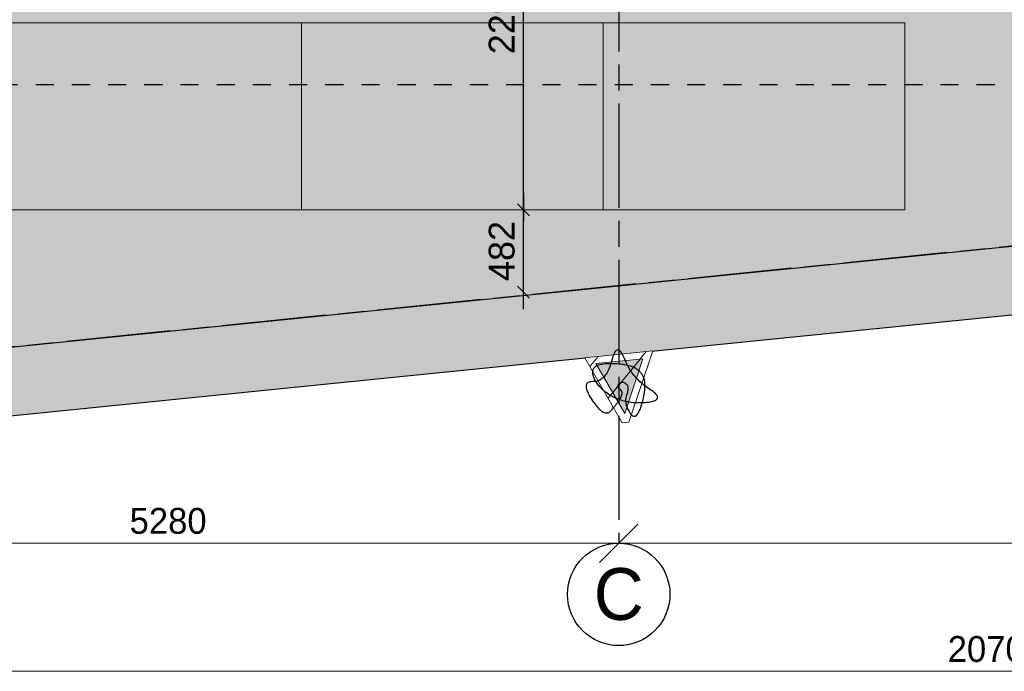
# Model space of a CAD drawing. Header units: millimetres. Extents: x -10538 to 13100, y -15694 to 32605.
# Tile 13 of 203: x -4539 to 1229, y -15582 to -11765. Entities that reach past the tile are written whole.
import ezdxf

# ---------------------------------------------------------------- set-up
doc = ezdxf.new("R2010")
doc.units = ezdxf.units.MM
doc.header["$LTSCALE"] = 100
doc.header["$PDMODE"] = 1
doc.header["$PDSIZE"] = -2
doc.linetypes.add('[LS] ISO-08 Long Dashed Short Dashed', pattern=[9.144, 6.096, -0.762, 1.524, -0.762])
doc.linetypes.add('[LS] Type-1', pattern=[2.12, 1.06, -1.06])
doc.layers.get('0').update_dxf_attribs({"lineweight": 5})
for name, color, linetype, lineweight, true_color in [('008 PV Panelen Hatch - Copy', 252, 'Continuous', 25, 0x696969), ('Bloembak driehoek', 4, 'Vluchtweg', 5, 0x00ffff), ('Constructie _ STAAL', 6, 'Continuous', 5, 0xff00ff)]:
    doc.layers.add(name, color=color, linetype=linetype, lineweight=lineweight, true_color=true_color)
for name, color, linetype, lineweight in [('Geen', 7, 'Continuous', 9), ('Maatlijnen', 7, 'Continuous', 9), ('none', 7, 'Continuous', 13), ('plantenbak', 7, 'Continuous', 5)]:
    doc.layers.add(name, color=color, linetype=linetype, lineweight=lineweight)
doc.styles.add('Arial', font='Arial.ttf')
doc.styles.add('Century Gothic', font='Century-Gothic_9791.ttf')
doc.linetypes.add('Vluchtweg', pattern='A,10,-5,10,-3.236566,-11.030458,["vluchtweg",Arial,S=1.762052,R=0,X=-11.030458,Y=-0.881026],-5', length=44.267024)
doc.dimstyles.new('Arch', dxfattribs={"dimtxt": 101.056134, "dimasz": 224.482422, "dimexe": 317.5, "dimexo": 158.75, "dimgap": 158.75, "dimtad": 1, "dimdec": 4, "dimtxsty": 'Century Gothic', "dimblk": 'VW_SLASH-2', "dimblk1": 'VW_SLASH-2', "dimblk2": 'VW_SLASH-2', "dimcen": 0, "dimdle": 158.75, "dimazin": 0, "dimtfac": 1, "dimtdec": 4, "dimtix": 1, "dimtmove": 0, "dimatfit": 0, "dimldrblk": 'VW_FILLEDARROW', "dimfxl": 1, "dimfrac": 2, "dimtolj": 1, "dimarcsym": 0})
doc.dimstyles.new('Arch_PUUUR', dxfattribs={"dimtxt": 101.056134, "dimasz": 70.693359, "dimexe": 100, "dimexo": 159, "dimgap": 100, "dimtad": 1, "dimdec": 4, "dimtxsty": 'Century Gothic', "dimblk": 'VW_SLASH', "dimblk1": 'VW_SLASH', "dimblk2": 'VW_SLASH', "dimcen": 0, "dimdle": 100, "dimazin": 0, "dimtfac": 0.8, "dimtdec": 4, "dimtix": 1, "dimtmove": 0, "dimatfit": 0, "dimldrblk": 'VW_SLASH-1', "dimfxl": 1, "dimfrac": 2, "dimtolj": 1, "dimarcsym": 0})
pattern_1 = [(45, (0, 0), (141.42, -141.42), [])]

# ---------------------------------------------------------------- blocks, each defined once
blk = doc.blocks.new('Groep-93')
at = {"layer": 'none', "linetype": 'Continuous', "lineweight": 0, "true_color": 0xdddddd, "transparency": 33554687}
h = blk.add_hatch(color=254, dxfattribs=at)
edge = h.paths.add_edge_path()
edge.add_line((-9171.5, -11126.9), (-9171.5, -11133.8))
edge.add_arc((-6071.5, -11133.8), 3100, 180, 270)
edge.add_line((-6071.5, -14233.8), (-6066.5, -14233.8))
edge.add_line((-6066.5, -14233.8), (8435.9, -12771.5))
edge.add_arc((8430.9, -9671.5), 3100, 270.09362, 360)
edge.add_line((11530.9, -9671.5), (11530.9, -9667.8))
edge.add_line((11530.9, -9667.8), (10030.9, 10332.2))
edge.add_arc((7930.9, 10328.5), 2100, 0.10341, 90)
edge.add_line((7930.9, 12428.5), (-4569.1, 12428.5))
edge.add_arc((-4569.1, 10328.5), 2100, 90, 179.80836)
edge.add_line((-6669.1, 10335.5), (-9171.5, -11126.9))
at = {"layer": 'none', "linetype": 'Continuous', "lineweight": 0, "true_color": 0x9faa7d, "transparency": 33554556}
h = blk.add_hatch(color=73, dxfattribs=at)
edge = h.paths.add_edge_path()
edge.add_line((-6269.2, 10307.1), (-8771.4, -11154.1))
edge.add_arc((-6071.5, -11133.8), 2700, 180.43021, 269.68854)
edge.add_line((-6086.2, -13833.8), (8415.5, -12371.6))
edge.add_line((8415.5, -12371.6), (8435.3, -12371.5))
edge.add_arc((8430.9, -9671.5), 2700, 270.09362, 359.76787)
edge.add_line((11130.8, -9682.5), (9630.9, 10316.9))
edge.add_line((9630.9, 10316.9), (9630.9, 10331.5))
edge.add_arc((7930.9, 10328.5), 1700, 0.10341, 90)
edge.add_line((7930.9, 12028.5), (-4569.1, 12028.5))
edge.add_arc((-4569.1, 10328.5), 1700, 90, 179.80836)
edge.add_line((-6269.1, 10334.1), (-6269.2, 10307.1))
h.paths.add_polyline_path([(-952.5, 5902.8), (1523, 5902.8), (1523, -2250.8), (-952.5, -2250.8)])
at = {"layer": 'none', "linetype": 'Continuous', "lineweight": 0, "true_color": 0xdddddd, "transparency": 33554556}
h = blk.add_hatch(color=254, dxfattribs=at)
edge = h.paths.add_edge_path()
edge.add_line((10939.6, -7132.1), (-8302.5, -7132.1))
edge.add_line((-8302.5, -7132.1), (-8771.4, -11154.1))
edge.add_arc((-6071.5, -11133.8), 2700, 180.43021, 269.68854)
edge.add_line((-6086.2, -13833.8), (8415.5, -12371.6))
edge.add_line((8415.5, -12371.6), (8435.3, -12371.5))
edge.add_arc((8430.9, -9671.5), 2700, 270.09362, 359.76787)
edge.add_line((11130.8, -9682.5), (10939.6, -7132.1))
at = {"layer": 'none', "color": 7, "linetype": 'Continuous', "lineweight": 25, "transparency": 33554687, "flags": 128}
for points in [[(-9171.5, -11126.9), (-9171.5, -11133.8, 0.414214), (-6071.5, -14233.8), (-6066.5, -14233.8), (8435.9, -12771.5, 0.413735), (11530.9, -9671.5), (11530.9, -9667.8), (10030.9, 10332.2, 0.413685), (7930.9, 12428.5), (-4569.1, 12428.5, 0.413234), (-6669.1, 10335.5)], [(-6269.2, 10307.1), (-8771.4, -11154.1, 0.410427), (-6086.2, -13833.8), (8415.5, -12371.6), (8435.3, -12371.5, 0.412549), (11130.8, -9682.5), (9630.9, 10316.9), (9630.9, 10331.5, 0.413685), (7930.9, 12028.5), (-4569.1, 12028.5, 0.413234), (-6269.1, 10334.1)], [(10939.6, -7132.1), (-8302.5, -7132.1), (-8771.4, -11154.1, 0.410427), (-6086.2, -13833.8), (8415.5, -12371.6), (8435.3, -12371.5, 0.412549), (11130.8, -9682.5)]]:
    blk.add_lwpolyline(points, format="xyb", close=True, dxfattribs=at)
blk = doc.blocks.new('Groep-94')
at = {"layer": 'none', "color": 7, "linetype": '[LS] Type-1', "lineweight": 25, "transparency": 33554687, "flags": 128}
blk.add_lwpolyline([(-4611.8, -12147.8, -0.413893), (-6711.8, -10050.1), (-7211.8, 11950), (-7211.8, 11952.2, -0.414214), (-4111.8, 15052.2), (-4107.8, 15052.2), (8392.3, 14052.2, -0.413833), (11488.2, 10952.2), (11488.2, 10948.7), (9988.2, -10051.4, -0.41371), (7888.2, -12147.8)], format="xyb", close=True, dxfattribs=at)
blk = doc.blocks.new('VW_SLASH-2')
at = {"color": 0, "linetype": 'ByBlock', "lineweight": -2, "transparency": 16777216}
blk.add_line((0.707, 0), (-1, 0), dxfattribs=at)
at = {"color": 0, "linetype": 'Continuous', "lineweight": 20, "transparency": 16777216, "flags": 128}
blk.add_lwpolyline([(0.5, 0.5), (-0.5, -0.5)], dxfattribs=at)
blk = doc.blocks.new('*D204')
at = {"layer": 'Defpoints', "color": 0, "transparency": 33554687}
for p in [(-6309.1, -10049.6), (-1029.4, -12922.1), (-6309.1, -14831.6)]:
    blk.add_point(p, dxfattribs=at)
at = {"layer": 'Maatlijnen', "color": 0, "lineweight": -2, "transparency": 33554687}
blk.add_line((-1253.8, -14831.6), (-6084.6, -14831.6), dxfattribs=at)
at = {"layer": 'Maatlijnen', "color": 0, "lineweight": -2, "xscale": 224.482421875, "yscale": 224.482421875, "zscale": 224.482421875, "rotation": 180}
blk.add_blockref('VW_SLASH-2', (-6309.1, -14831.6), dxfattribs=at)
at = {"layer": 'Maatlijnen', "color": 0, "lineweight": -2, "xscale": 224.482421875, "yscale": 224.482421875, "zscale": 224.482421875}
blk.add_blockref('VW_SLASH-2', (-1029.4, -14831.6), dxfattribs=at)
at = {"layer": 'Maatlijnen', "color": 0, "lineweight": 9, "transparency": 33554687, "insert": (-3669.2, -14702), "char_height": 151.58, "attachment_point": 5, "style": 'Century Gothic'}
blk.add_mtext('\\A1;5280', dxfattribs=at)
blk = doc.blocks.new('VW_FILLEDARROW')
at = {"color": 0, "linetype": 'Continuous', "lineweight": 5, "transparency": 16777216, "flags": 128}
blk.add_lwpolyline([(-1.414, 0.379), (0, 0), (-1.414, -0.379)], close=True, dxfattribs=at)
blk = doc.blocks.new('*D205')
at = {"layer": 'Defpoints', "color": 0, "transparency": 33554687}
for p in [(-1029.4, -12922.1), (5020.6, -14242.1), (-1029.4, -14831.6)]:
    blk.add_point(p, dxfattribs=at)
at = {"layer": 'Maatlijnen', "color": 0, "lineweight": -2, "transparency": 33554687}
blk.add_line((4796.2, -14831.6), (-804.9, -14831.6), dxfattribs=at)
at = {"layer": 'Maatlijnen', "color": 0, "lineweight": -2, "xscale": 224.482421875, "yscale": 224.482421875, "zscale": 224.482421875, "rotation": 180}
blk.add_blockref('VW_SLASH-2', (-1029.4, -14831.6), dxfattribs=at)
at = {"layer": 'Maatlijnen', "color": 0, "lineweight": -2, "xscale": 224.482421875, "yscale": 224.482421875, "zscale": 224.482421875}
blk.add_blockref('VW_SLASH-2', (5020.6, -14831.6), dxfattribs=at)
at = {"layer": 'Maatlijnen', "color": 0, "lineweight": 9, "transparency": 33554687, "insert": (1995.6, -14652.5), "char_height": 151.58, "attachment_point": 5, "style": 'Century Gothic'}
blk.add_mtext('\\A1;6050', dxfattribs=at)
blk = doc.blocks.new('bloembak')
at = {"color": 255, "linetype": 'Continuous', "lineweight": 9, "transparency": 33554687}
blk.add_wipeout([(-20, -400), (-200, 0), (200, 0), (20, -400)], dxfattribs=at).dxf.layer = 'Bloembak driehoek'
at = {"layer": 'Bloembak driehoek', "linetype": 'Continuous', "lineweight": 5, "transparency": 33554687}
h = blk.add_hatch(dxfattribs=at)
h.set_pattern_fill('[LA] Baksteen 2mm', style=0, pattern_type=2)
h.set_pattern_definition(pattern_1)
h.paths.add_polyline_path([(-20, -400), (-200, 0), (200, 0), (20, -400)])
at = {"layer": 'Bloembak driehoek', "color": 7, "linetype": 'Continuous', "lineweight": 9, "transparency": 33554687, "flags": 128}
blk.add_lwpolyline([(-20, -400), (-200, 0), (200, 0), (20, -400)], close=True, dxfattribs=at)
at = {"color": 255, "linetype": 'Continuous', "lineweight": 9, "transparency": 33554687}
blk.add_wipeout([(0, -347), (-138.1, -40), (138.1, -40)], dxfattribs=at).dxf.layer = 'plantenbak'
at = {"layer": 'Bloembak driehoek', "linetype": 'Continuous', "lineweight": 0, "true_color": 0xd7e0d6, "transparency": 33554687}
blk.add_hatch(color=254, dxfattribs=at).paths.add_polyline_path([(0, -347), (-138.1, -40), (138.1, -40)])
at = {"layer": 'plantenbak', "linetype": 'Continuous', "lineweight": 5, "transparency": 33554687}
h = blk.add_hatch(dxfattribs=at)
h.set_pattern_fill('[LA] Baksteen 2mm', style=0, pattern_type=2)
h.set_pattern_definition(pattern_1)
h.paths.add_polyline_path([(0, -347), (-138.1, -40), (138.1, -40)])
at = {"layer": 'Bloembak driehoek', "color": 7, "linetype": 'Continuous', "lineweight": 9, "transparency": 33554687, "flags": 128}
blk.add_lwpolyline([(0, -347), (-138.1, -40), (138.1, -40)], close=True, dxfattribs=at)
at = {"layer": 'plantenbak', "linetype": 'Continuous', "lineweight": 9, "transparency": 33554687, "flags": 128}
blk.add_lwpolyline([(0, -347), (-138.1, -40), (138.1, -40)], close=True, dxfattribs=at)
at = {"layer": 'plantenbak', "color": 85, "lineweight": 25, "true_color": 0x5baa38, "transparency": 33554687}
blk.add_open_spline([(-13.3, -252.4), (-33.4, -281.3), (-122.1, -365.2), (-243.1, -133.6), (-89.9, -153.6), (-1.2, 86), (64, -145.6), (256.9, -297.3), (-1.2, -293.1), (-166.5, -153.6), (-160.4, -25.8), (175.6, -92.3), (71.4, -414), (-1.6, -293.5), (44.4, -192.4), (6, -156.7), (-33, -184.9), (6.9, -223.5), (-13.3, -252.4)], degree=2, dxfattribs=at)
blk = doc.blocks.new('Groep-96')
at = {"layer": 'Bloembak driehoek', "color": 7, "transparency": 33554687, "rotation": 5.757674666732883}
blk.add_blockref('bloembak', (-1029.4, -13725.9), dxfattribs=at)
blk = doc.blocks.new('Groep-99')
at = {"layer": 'Bloembak driehoek', "color": 7, "transparency": 33554687}
blk.add_blockref('Groep-96', (0, 0), dxfattribs=at)
blk = doc.blocks.new('*D218')
at = {"layer": 'Defpoints', "color": 0, "transparency": 33554687}
for p in [(11530.9, -9667.8), (-9171.5, -11133.8), (-9171.5, -15582.1)]:
    blk.add_point(p, dxfattribs=at)
at = {"layer": 'Maatlijnen', "color": 0, "lineweight": -2, "transparency": 33554687}
blk.add_line((11306.4, -15582.1), (-8947, -15582.1), dxfattribs=at)
at = {"layer": 'Maatlijnen', "color": 0, "lineweight": -2, "xscale": 224.482421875, "yscale": 224.482421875, "zscale": 224.482421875, "rotation": 180}
blk.add_blockref('VW_SLASH-2', (-9171.5, -15582.1), dxfattribs=at)
at = {"layer": 'Maatlijnen', "color": 0, "lineweight": -2, "xscale": 224.482421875, "yscale": 224.482421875, "zscale": 224.482421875}
blk.add_blockref('VW_SLASH-2', (11530.9, -15582.1), dxfattribs=at)
at = {"layer": 'Maatlijnen', "color": 0, "lineweight": 9, "transparency": 33554687, "insert": (1179.7, -15452.5), "char_height": 151.58, "attachment_point": 5, "style": 'Century Gothic'}
blk.add_mtext('\\A1;20702', dxfattribs=at)
blk = doc.blocks.new('Groep-100')
at = {"layer": 'Geen', "color": 5, "linetype": '[LS] ISO-08 Long Dashed Short Dashed', "lineweight": 25, "true_color": 0x0000ff, "transparency": 33554687}
for p, q in [((-1029.4, 17917.9), (-1029.4, -14831.6)), ((11810.6, -12029.2), (-9230, -14150.8))]:
    blk.add_line(p, q, dxfattribs=at)
at = {"layer": 'Geen', "color": 5, "linetype": 'Continuous', "lineweight": 25, "true_color": 0x0000ff, "transparency": 33554687}
blk.add_circle((-1029.4, -15131.6), 300, dxfattribs=at)
at = {"layer": 'Geen', "color": 5, "true_color": 0x0000ff, "transparency": 33554687, "insert": (-1029.4, -15131.6), "char_height": 303.2, "attachment_point": 5, "line_spacing_factor": 1.026243, "style": 'Century Gothic'}
blk.add_mtext('C', dxfattribs=at)
blk = doc.blocks.new('Groep-101')
at = {"layer": 'Constructie _ STAAL', "color": 7, "transparency": 33554546}
blk.add_blockref('Groep-100', (0, 0), dxfattribs=at)
blk = doc.blocks.new('Groep-146')
at = {"layer": '008 PV Panelen Hatch - Copy', "linetype": 'Continuous', "lineweight": 0, "true_color": 0x555555, "transparency": 33554508}
for points in [[(-4655.3, -11783.2), (-2888.3, -11783.2), (-2888.3, -12879.2), (-4655.3, -12879.2)], [(-2888.3, -11783.2), (-1121.3, -11783.2), (-1121.3, -12879.2), (-2888.3, -12879.2)], [(-1121.3, -11783.2), (645.7, -11783.2), (645.7, -12879.2), (-1121.3, -12879.2)]]:
    blk.add_hatch(color=251, dxfattribs=at).paths.add_polyline_path(points)
at = {"layer": '008 PV Panelen Hatch - Copy', "color": 7, "linetype": 'Continuous', "lineweight": 5, "flags": 128}
for points in [[(-4655.3, -11783.2), (-2888.3, -11783.2), (-2888.3, -12879.2), (-4655.3, -12879.2)], [(-2888.3, -11783.2), (-1121.3, -11783.2), (-1121.3, -12879.2), (-2888.3, -12879.2)], [(-1121.3, -11783.2), (645.7, -11783.2), (645.7, -12879.2), (-1121.3, -12879.2)]]:
    blk.add_lwpolyline(points, close=True, dxfattribs=at)
blk = doc.blocks.new('VW_SLASH')
at = {"color": 0, "linetype": 'ByBlock', "lineweight": -2, "transparency": 16777216}
blk.add_line((1.415, 0), (-1, 0), dxfattribs=at)
at = {"color": 0, "linetype": 'Continuous', "lineweight": 20, "transparency": 16777216, "flags": 128}
blk.add_lwpolyline([(0.5, 0.5), (-0.5, -0.5)], dxfattribs=at)
blk = doc.blocks.new('*D315')
at = {"layer": 'Defpoints', "color": 0}
for p in [(-1587.3, -10587.2), (645.7, -10587.2), (-2194.5, -12879.2)]:
    blk.add_point(p, dxfattribs=at)
at = {"layer": 'Maatlijnen', "color": 0, "linetype": 'Continuous', "lineweight": -2}
blk.add_line((-1587.3, -12808.5), (-1587.3, -10657.9), dxfattribs=at)
at = {"layer": 'Maatlijnen', "color": 0, "lineweight": -2, "xscale": 70.693359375, "yscale": 70.693359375, "zscale": 70.693359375}
for p, rotation in [((-1587.3, -10587.2), 90), ((-1587.3, -12879.2), 270)]:
    blk.add_blockref('VW_SLASH', p, dxfattribs=dict(at, rotation=rotation))
at = {"layer": 'Maatlijnen', "color": 0, "insert": (-1714.4, -11733.2), "char_height": 151.03, "attachment_point": 5, "rotation": 90, "style": 'Arial'}
blk.add_mtext('\\A1;2292', dxfattribs=at)
blk = doc.blocks.new('VW_SLASH-1')
at = {"color": 0, "linetype": 'ByBlock', "lineweight": -2, "transparency": 16777216}
blk.add_line((1.415, 0), (-1, 0), dxfattribs=at)
at = {"color": 0, "linetype": 'Continuous', "lineweight": 20, "transparency": 16777216, "flags": 128}
blk.add_lwpolyline([(0.751, 0.751), (-0.751, -0.751)], dxfattribs=at)
blk = doc.blocks.new('*D316')
at = {"layer": 'Defpoints', "color": 0}
for p in [(-2194.5, -12879.2), (-1587.3, -12879.2), (-1403.8, -13361.7)]:
    blk.add_point(p, dxfattribs=at)
at = {"layer": 'Maatlijnen', "color": 0, "linetype": 'Continuous', "lineweight": -2}
blk.add_line((-1587.3, -13291), (-1587.3, -12949.9), dxfattribs=at)
at = {"layer": 'Maatlijnen', "color": 0, "lineweight": -2, "xscale": 70.693359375, "yscale": 70.693359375, "zscale": 70.693359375}
for p, rotation in [((-1587.3, -12879.2), 90), ((-1587.3, -13361.7), 270)]:
    blk.add_blockref('VW_SLASH', p, dxfattribs=dict(at, rotation=rotation))
at = {"layer": 'Maatlijnen', "color": 0, "insert": (-1714.4, -13120.4), "char_height": 151.03, "attachment_point": 5, "rotation": 90, "style": 'Arial'}
blk.add_mtext('\\A1;482', dxfattribs=at)
blk = doc.blocks.new('Groep-145')
at = {"layer": 'Geen', "color": 7, "transparency": 33554687}
for name in ['Groep-94', 'Groep-93']:
    blk.add_blockref(name, (0, 0), dxfattribs=at)
at = {"layer": 'Maatlijnen', "color": 5, "lineweight": 9, "true_color": 0x0000ff, "transparency": 33554687}
dim = blk.add_linear_dim(base=(-6309.1, -14831.6), p1=(-1029.4, -12922.1), p2=(-6309.1, -10049.6), dimstyle='Arch', override={"dimtxt": 151.584201, "dimgap": 50, "dimdec": 0, "dimpost": '<>', "dimtxsty": 'Century Gothic', "dimse1": 1, "dimse2": 1, "dimtmove": 2}, dxfattribs=at)
dim.commit()
dim.dimension.update_dxf_attribs({"geometry": '*D204', "text_midpoint": (-3669.2, -14702)})
dim = blk.add_linear_dim(base=(-1029.4, -14831.6), p1=(5020.6, -14242.1), p2=(-1029.4, -12922.1), dimstyle='Arch', override={"dimtxt": 151.584201, "dimgap": 50, "dimdec": 0, "dimpost": '<>', "dimtxsty": 'Century Gothic', "dimse1": 1, "dimse2": 1, "dimtmove": 2}, dxfattribs=at)
dim.commit()
dim.dimension.update_dxf_attribs({"geometry": '*D205', "text_midpoint": (1995.6, -14652.5), "dimtype": 160})
at = {"layer": 'Bloembak driehoek', "color": 7, "transparency": 33554687}
blk.add_blockref('Groep-99', (0, 0), dxfattribs=at)
at = {"layer": 'Constructie _ STAAL', "color": 7, "transparency": 33554546}
blk.add_blockref('Groep-101', (0, 0), dxfattribs=at)
at = {"layer": 'Maatlijnen', "color": 5, "lineweight": 9, "true_color": 0x0000ff, "transparency": 33554687}
dim = blk.add_linear_dim(base=(-9171.5, -15582.1), p1=(11530.9, -9667.8), p2=(-9171.5, -11133.8), dimstyle='Arch', override={"dimtxt": 151.584201, "dimgap": 50, "dimdec": 0, "dimpost": '<>', "dimtxsty": 'Century Gothic', "dimse1": 1, "dimse2": 1, "dimtmove": 2}, dxfattribs=at)
dim.commit()
dim.dimension.update_dxf_attribs({"geometry": '*D218', "text_midpoint": (1179.7, -15452.5)})

msp = doc.modelspace()

# ---------------------------------------------------------------- block references
at = {"layer": 'none', "color": 7}
msp.add_blockref('Groep-145', (0, 0), dxfattribs=at)

# ---------------------------------------------------------------- next in the draw order: block references
msp.add_blockref('Groep-146', (0, 0), dxfattribs=at)

# ---------------------------------------------------------------- next in the draw order: dimensions: what is measured, and where the dimension line sits
at = {"layer": 'Maatlijnen', "color": 5, "linetype": 'Continuous', "true_color": 0x0000ff}
for base, p1, p2, picture, middle in [((-1587.3, -10587.2), (-2194.5, -12879.2), (645.7, -10587.2), '*D315', (-1714.4, -11733.2)), ((-1587.2795, -12879.2214), (-1403.8378, -13361.6567), (-2194.4986, -12879.2214), '*D316', (-1714.3929, -13120.4391))]:
    dim = msp.add_linear_dim(base=base, p1=p1, p2=p2, angle=270, dimstyle='Arch_PUUUR', override={"dimtxt": 151.032986, "dimgap": 50, "dimdec": 0, "dimpost": '<>', "dimtxsty": 'Arial', "dimse1": 1, "dimse2": 1, "dimtmove": 2}, dxfattribs=at)
    dim.commit()
    dim.dimension.update_dxf_attribs({"geometry": picture, "text_midpoint": middle})

doc.saveas('drawing.dxf')
